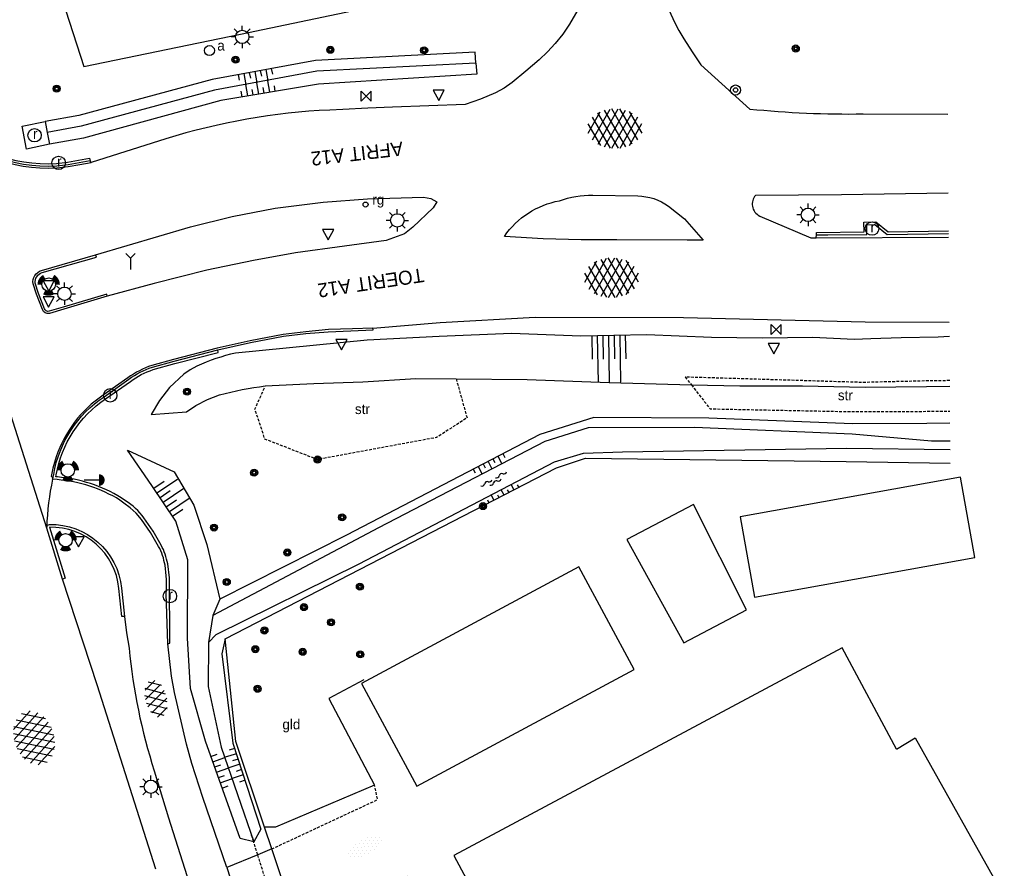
# Model space of a CAD drawing. Header units: metres. Extents: x 121538 to 126242, y 445257 to 454505.
# Tile 69 of 83: x 121812 to 121900, y 453626 to 453702. Entities that reach past the tile are written whole.
import ezdxf
from ezdxf.enums import TextEntityAlignment as Align

# ---------------------------------------------------------------- set-up
doc = ezdxf.new("R2010")
doc.units = ezdxf.units.M
doc.linetypes.add('STIPPELFIJN', pattern=[0.375, 0.25, -0.125])
for name, color, linetype in [('B01_F', 8, 'Continuous'), ('B01_T', 8, 'Continuous'), ('SYMBD01', 8, 'Continuous'), ('SYMBD02', 8, 'Continuous'), ('SYMBD04', 8, 'Continuous'), ('SYMBD05', 8, 'Continuous'), ('TEK-D05', 8, 'Continuous'), ('TEK-D06', 8, 'Continuous'), ('TER-T02', 8, 'RASTER'), ('TER-T09', 8, 'Continuous'), ('TOPOT05', 8, 'STIPPELFIJN'), ('TOPOT18', 8, 'STIPPELFIJN'), ('TOPOT21', 8, 'Continuous'), ('TOPOT22', 8, 'Continuous'), ('TOPOT23', 8, 'Continuous'), ('TOPOT24', 8, 'Continuous'), ('TOPOT26', 8, 'Continuous'), ('TOPOT29', 8, 'Continuous'), ('TOPOT30', 8, 'Continuous'), ('TOPOT50', 8, 'Continuous'), ('TOPOV04', 8, 'Continuous'), ('WAT-T00', 8, 'Continuous'), ('WEG-T01', 8, 'Continuous'), ('WEG-T06', 8, 'STIPPELFIJN'), ('WEG-T20', 8, 'Continuous'), ('WEG-T21', 8, 'Continuous'), ('WEG-T22', 8, 'Continuous')]:
    doc.layers.add(name, color=color, linetype=linetype)
doc.styles.add('ISO', font='provutr.shx')
doc.styles.add('rtw_iso', font='iso-rtw.shx')
doc.linetypes.add('RASTER', pattern='A,0.25,-0.25,[150,BLOK.SHX,S=0.25,R=0,X=0,Y=0],-0.25,0.25', length=1)

# ---------------------------------------------------------------- blocks, each defined once
blk = doc.blocks.new('asfalt-xl')
at = {"linetype": 'Continuous'}
for p, q in [((1.009462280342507, 2.034059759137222), (-1.739499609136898, 0.433724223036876)), ((1.009462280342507, 2.034059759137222), (-1.739499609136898, 0.433724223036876)), ((0.4129806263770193, 2.410007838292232), (-1.51377442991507, 1.288328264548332)), ((0.4129806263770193, 2.410007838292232), (-1.51377442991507, 1.288328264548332)), ((1.749758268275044, 0.4385486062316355), (-1.017087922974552, 2.022736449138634)), ((1.749758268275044, 0.4385486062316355), (-1.017087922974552, 2.022736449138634)), ((1.520261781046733, 1.290145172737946), (-0.4262594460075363, 2.404646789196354)), ((1.520261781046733, 1.290145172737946), (-0.4262594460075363, 2.404646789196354)), ((1.395544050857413, 1.535624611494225), (-1.752273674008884, -0.2969070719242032)), ((1.395544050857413, 1.535624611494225), (-1.752273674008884, -0.2969070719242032)), ((1.648679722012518, -0.9439696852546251), (-1.63821030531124, 0.9379753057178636)), ((1.648679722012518, -0.9439696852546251), (-1.63821030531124, 0.9379753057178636)), ((1.641686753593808, 0.9557237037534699), (-1.630249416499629, -0.9490653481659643)), ((1.641686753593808, 0.9557237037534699), (-1.630249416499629, -0.9490653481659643)), ((1.766768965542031, -0.2913869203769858), (-1.397833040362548, 1.520540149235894)), ((1.766768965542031, -0.2913869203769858), (-1.397833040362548, 1.520540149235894)), ((1.406557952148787, -1.525536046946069), (-1.754752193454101, 0.2845067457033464)), ((1.406557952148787, -1.525536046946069), (-1.754752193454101, 0.2845067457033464)), ((1.764573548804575, 0.3040682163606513), (-1.385078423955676, -1.529532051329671)), ((1.764573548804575, 0.3040682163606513), (-1.385078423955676, -1.529532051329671)), ((1.023688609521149, -2.026515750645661), (-1.735665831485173, -0.4466178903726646)), ((1.023688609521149, -2.026515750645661), (-1.735665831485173, -0.4466178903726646)), ((1.752955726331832, -0.4258912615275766), (-1.000181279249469, -2.028655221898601)), ((1.752955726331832, -0.4258912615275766), (-1.000181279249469, -2.028655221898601)), ((0.4088998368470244, -2.412705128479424), (-1.490776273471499, -1.325024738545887)), ((0.4088998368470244, -2.412705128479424), (-1.490776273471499, -1.325024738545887)), ((1.529626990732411, -1.279099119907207), (-0.4059773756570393, -2.405929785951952)), ((1.529626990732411, -1.279099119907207), (-0.4059773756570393, -2.405929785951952))]:
    blk.add_line(p, q, dxfattribs=at)
blk = doc.blocks.new('talud')
for p, q in [((6.661338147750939e-16, 0.75), (0.5000000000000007, 0.7499999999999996)), ((4.440892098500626e-16, 0.5), (1, 0.4999999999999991)), ((2.220446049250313e-16, 0.25), (0.5000000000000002, 0.2499999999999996)), ((0, 0), (1, -8.881784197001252e-16)), ((-2.220446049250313e-16, -0.25), (0.4999999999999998, -0.2500000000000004)), ((-4.440892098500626e-16, -0.5), (0.9999999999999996, -0.5000000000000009)), ((-6.661338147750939e-16, -0.75), (0.4999999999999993, -0.7500000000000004))]:
    blk.add_line(p, q)
blk = doc.blocks.new('water-m')
at = {"linetype": 'Continuous'}
for centre, start, end in [((-0.01040913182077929, 0.7474348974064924), 129.7446390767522, 230.255360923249), ((-0.3222339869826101, 1.122434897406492), 309.7446390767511, 50.25536092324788), ((-0.3222339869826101, 0.3724348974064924), 309.7446390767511, 50.25536092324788), ((0.3153431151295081, 0.005530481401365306), 129.7446390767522, 230.255360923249), ((0.003518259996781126, 0.3805304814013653), 309.7446390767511, 50.25536092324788), ((-0.01040913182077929, -0.7430899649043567), 129.7446390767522, 230.255360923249), ((-0.3222339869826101, -0.3680899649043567), 309.7446390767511, 50.25536092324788), ((0.003518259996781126, -0.3694695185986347), 309.7446390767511, 50.25536092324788), ((-0.3222339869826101, -1.118089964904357), 309.7446390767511, 50.25536092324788)]:
    blk.add_arc(centre, 0.2438543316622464, start, end, dxfattribs=at)
blk = doc.blocks.new('halfverhard-m')
for p, q in [((-0.46875, 0.9375), (-0.46875, 0.9375)), ((-0.3125, 1.25), (-0.3125, 1.25)), ((-0.15625, 1.5625), (-0.15625, 1.5625)), ((-0.15625, 0.9375), (-0.15625, 0.9375)), ((0, 1.25), (0, 1.25)), ((0.15625, 1.5625), (0.15625, 1.5625)), ((0.15625, 0.9375), (0.15625, 0.9375)), ((0.3125, 1.25), (0.3125, 1.25)), ((0.46875, 0.9375), (0.46875, 0.9375)), ((-0.625, 0.625), (-0.625, 0.625)), ((-0.625, 0), (-0.625, 0)), ((-0.46875, 0.3125), (-0.46875, 0.3125)), ((-0.3125, 0.625), (-0.3125, 0.625)), ((-0.3125, 0), (-0.3125, 0)), ((-0.15625, 0.3125), (-0.15625, 0.3125)), ((0, 0.625), (0, 0.625)), ((0, 0), (0, 0)), ((0.15625, 0.3125), (0.15625, 0.3125)), ((0.3125, 0.625), (0.3125, 0.625)), ((0.3125, 0), (0.3125, 0)), ((0.46875, 0.3125), (0.46875, 0.3125)), ((0.625, 0.625), (0.625, 0.625)), ((0.625, 0), (0.625, 0)), ((-0.625, -0.625), (-0.625, -0.625)), ((-0.46875, -0.3125), (-0.46875, -0.3125)), ((-0.3125, -0.625), (-0.3125, -0.625)), ((-0.15625, -0.3125), (-0.15625, -0.3125)), ((0, -0.625), (0, -0.625)), ((0.15625, -0.3125), (0.15625, -0.3125)), ((0.3125, -0.625), (0.3125, -0.625)), ((0.46875, -0.3125), (0.46875, -0.3125)), ((0.625, -0.625), (0.625, -0.625)), ((-0.46875, -0.9375), (-0.46875, -0.9375)), ((-0.3125, -1.25), (-0.3125, -1.25)), ((-0.15625, -0.9375), (-0.15625, -0.9375)), ((-0.15625, -1.5625), (-0.15625, -1.5625)), ((0, -1.25), (0, -1.25)), ((0.15625, -0.9375), (0.15625, -0.9375)), ((0.15625, -1.5625), (0.15625, -1.5625)), ((0.3125, -1.25), (0.3125, -1.25)), ((0.46875, -0.9375), (0.46875, -0.9375))]:
    blk.add_line(p, q)
blk = doc.blocks.new('asfalt-l')
for p, q in [((-0.9297791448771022, 0.184879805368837), (0.7041760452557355, 1.128244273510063)), ((-0.7591759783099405, 1.005065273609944), (0.3033435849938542, 1.61851127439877)), ((-0.704176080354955, 1.12824420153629), (0.9297791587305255, 0.1848795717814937)), ((-0.3033433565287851, 1.618511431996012), (0.7591756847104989, 1.005065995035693)), ((-0.8925070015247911, 0.5152892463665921), (0.8925070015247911, -0.5152892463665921)), ((-0.8925070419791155, -0.5152890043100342), (0.8925070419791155, 0.5152890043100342)), ((-0.9297791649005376, -0.1848794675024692), (0.7041762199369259, -1.128243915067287)), ((-0.7041760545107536, -1.128244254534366), (0.9297791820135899, -0.1848791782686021)), ((-0.7591760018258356, -1.005065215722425), (0.3033436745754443, -1.618511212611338)), ((-0.3033433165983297, -1.618511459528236), (0.7591759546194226, -1.005065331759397))]:
    blk.add_line(p, q)
blk = doc.blocks.new('paal')
for radius in [0.4499999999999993, 0.2]:
    blk.add_circle((0, 0), radius)
blk = doc.blocks.new('lichtmast')
for p, q in [((0, 0.5998500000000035), (0, 0.9997499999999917)), ((-0.5998500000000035, 0), (-0.9997499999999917, 0)), ((-0.7069300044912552, 0.7069300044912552), (-0.4241580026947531, 0.4241580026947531)), ((0.4241580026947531, 0.4241580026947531), (0.7069300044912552, 0.7069300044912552)), ((0.5998500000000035, 0), (0.9997499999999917, 0)), ((-0.4241580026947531, -0.4241580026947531), (-0.7069300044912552, -0.7069300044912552)), ((0, -0.5998500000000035), (0, -0.9997499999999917)), ((0.4241580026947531, -0.4241580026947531), (0.7069300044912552, -0.7069300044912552))]:
    blk.add_line(p, q)
blk.add_circle((0, 0), 0.5998499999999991)
blk = doc.blocks.new('kilometerpaal')
for p, q in [((-0.4419417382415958, 0.4419417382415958), (0.4419417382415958, -0.4419417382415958)), ((-0.4419417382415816, -0.4419417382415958), (-0.4419417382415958, 0.4419417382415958)), ((0.4419417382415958, 0.4419417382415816), (-0.4419417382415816, -0.4419417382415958)), ((0.4419417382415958, -0.4419417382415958), (0.4419417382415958, 0.4419417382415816))]:
    blk.add_line(p, q)
at = {"style": 'rtw_iso'}
blk.add_attdef('KILOMETERPAAL', (0.5914120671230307, 0.8682056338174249), '', height=2.5, dxfattribs=at)
blk = doc.blocks.new('BOOM')
for radius in [0.315, 0.225, 0.135]:
    blk.add_circle((0, 0), radius)
blk = doc.blocks.new('afsluiter')
blk.add_circle((0, 0), 0.45)
at = {"style": 'ISO'}
blk.add_attdef('AFSLUITER', (0.6999999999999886, 0), '', height=0.9, dxfattribs=at)
blk = doc.blocks.new('verkeersbord')
for p, q in [((0.5024674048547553, 0.3224406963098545), (-0.5036675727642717, 0.3224406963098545)), ((-0.5036675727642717, 0.3224406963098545), (-0.0006000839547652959, -0.5998496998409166)), ((-0.0006000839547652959, -0.5998496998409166), (0.5024674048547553, 0.3224406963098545))]:
    blk.add_line(p, q)
blk = doc.blocks.new('verkeerslicht')
h = blk.add_hatch(color=256)
edge = h.paths.add_edge_path()
edge.add_line((-0.4998750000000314, 0.8658088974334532), (-0.2999250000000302, 0.5194853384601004))
edge.add_arc((-2.842170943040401e-14, 0), 0.5998499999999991, 119.9999999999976, 180)
edge.add_line((-0.599850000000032, 0), (-0.9997500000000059, 0))
edge.add_arc((-5.684341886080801e-14, 0), 0.999749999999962, 119.99999999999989, 180, ccw=False)
h = blk.add_hatch(color=256)
edge = h.paths.add_edge_path()
edge.add_line((0.9997499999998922, 0), (0.5998499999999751, 0))
edge.add_arc((-2.842170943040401e-14, 0), 0.5998499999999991, 0, 60.00000000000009)
edge.add_line((0.2999249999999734, 0.5194853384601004), (0.4998749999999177, 0.8658088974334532))
edge.add_arc((-5.684341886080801e-14, 0), 0.999749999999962, 0, 60.000000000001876, ccw=False)
h = blk.add_hatch(color=256)
edge = h.paths.add_edge_path()
edge.add_line((-0.4998750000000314, -0.8658088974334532), (-0.2999250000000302, -0.5194853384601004))
edge.add_arc((-2.842170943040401e-14, 0), 0.5998499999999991, 240.0000000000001, 299.9999999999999)
edge.add_line((0.2999249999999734, -0.5194853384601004), (0.4998749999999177, -0.8658088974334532))
edge.add_arc((-5.684341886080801e-14, 0), 0.999749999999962, 239.9999999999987, 299.999999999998, ccw=False)
blk.add_circle((0, 0), 0.599850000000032)
blk = doc.blocks.new('wegwijzer')
for q in [(-0.4241580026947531, 1.423908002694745), (0.4241580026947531, 1.423908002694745), (0, 0)]:
    blk.add_line((-2.842170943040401e-14, 0.9997499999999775), q)
blk = doc.blocks.new('drukknop')
blk.add_hatch(color=256).paths.add_polyline_path([(1.849431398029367, 0, 0.4142135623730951), (1.326340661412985, 0.523090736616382), (1.326340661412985, -0.5230907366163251, 0.4142135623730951)])
blk.add_line((1.326340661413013, 0), (0, 0))
blk = doc.blocks.new('kolk')
blk.add_circle((0, 0), 0.5998500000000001)
at = {"style": 'ISO'}
blk.add_text('r', height=0.9331, dxfattribs=at).set_placement((0.06345707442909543, -0.3309814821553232), align=Align.CENTER)
blk = doc.blocks.new('rijbaangeleider')
blk.add_circle((0, 0), 0.225)
at = {"style": 'ISO'}
blk.add_attdef('RIJBAANGELEIDER', (0.5999999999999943, 0), '', height=0.9, dxfattribs=at)

msp = doc.modelspace()

# ---------------------------------------------------------------- linework, layer by layer
at = {"layer": 'B01_F'}
for points in [[(121897.016, 453653.492), (121895.726, 453660.671), (121876.044, 453657.135), (121877.334, 453649.955), (121897.016, 453653.492)], [(121876.611, 453648.818), (121871.888, 453658.241), (121865.93, 453655.113), (121871.015, 453645.878), (121876.611, 453648.818)], [(121866.565, 453643.491), (121861.633, 453652.675), (121842.217, 453642.248), (121847.148, 453633.065), (121866.565, 453643.491)], [(121889.998, 453636.385), (121885.168, 453645.426), (121850.461, 453626.883), (121851.592, 453624.766), (121847.626, 453622.647), (121846.345, 453625.01), (121840.277, 453621.724), (121845.538, 453612.021), (121851.604, 453615.309), (121850.312, 453617.689), (121854.25, 453619.792), (121855.371, 453617.693), (121858.678, 453619.46)]]:
    msp.add_lwpolyline(points, dxfattribs=at)
at = {"layer": 'B01_T'}
msp.add_lwpolyline([(121889.998, 453636.385), (121891.691, 453637.392), (121899.645, 453623.21), (121892.779, 453619.542)], dxfattribs=at)
at = {"layer": 'TER-T02'}
msp.add_line((121834.187, 453627.465), (121833.535394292, 453629.4265557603), dxfattribs=at)
at = {"layer": 'TER-T02', "flags": 128}
for points in [[(121812.8462245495, 453711.4568429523), (121817.396, 453697.358), (121831.388, 453700.256), (121850.787, 453704.333), (121862.494, 453707.744)], [(121830.018, 453646.223), (121859.642, 453661.51), (121862.227, 453662.371), (121885.5228502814, 453662.0640705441), (121894.8181474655, 453661.936737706)], [(121833.535394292, 453629.4265557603), (121830.996, 453637.071), (121830.018, 453646.223)], [(121842.419, 453642.576), (121839.2876336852, 453640.9107415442), (121843.379, 453633.178)], [(121843.379, 453633.178), (121834.532, 453629.411), (121833.535394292, 453629.4265557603)]]:
    msp.add_lwpolyline(points, dxfattribs=at)
at = {"layer": 'TER-T09'}
for points in [[(121894.7916438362, 453665.4822945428), (121892.718213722, 453665.455366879), (121886.095, 453665.426), (121873.236, 453665.953), (121862.959, 453665.998), (121858.132, 453664.487), (121840.868, 453655.504), (121829.558, 453649.779)], [(121829.558, 453649.779), (121828.926, 453648.307)], [(121832.5809928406, 453628.0978759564), (121831.36, 453628.411), (121828.274, 453637.107), (121826.933, 453641.79), (121826.662, 453646.284)], [(121830.018, 453646.223), (121829.728, 453644.902), (121830.724, 453636.928), (121833.225, 453629.241), (121832.5809928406, 453628.0978759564)], [(121828.546, 453645.907), (121828.5003998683, 453641.9857775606), (121829.6642259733, 453636.5519118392), (121832.5809928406, 453628.0978759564)]]:
    msp.add_lwpolyline(points, dxfattribs=at)
at = {"layer": 'TOPOT05', "flags": 128}
for points in [[(121850.6689816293, 453669.4647277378), (121851.641, 453665.969), (121848.905, 453664.212), (121838.286, 453662.25), (121833.579, 453664.065), (121832.695, 453666.738), (121833.6169871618, 453668.8239079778)], [(121894.7631282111, 453669.2970086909), (121892.6743692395, 453669.269881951), (121886.946, 453669.133), (121871.141, 453669.613), (121871.6862373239, 453668.9155977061)], [(121871.6862373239, 453668.9155977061), (121873.359, 453666.776), (121886.14, 453666.525), (121892.7055747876, 453666.5549671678), (121894.7834237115, 453666.5819522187)]]:
    msp.add_lwpolyline(points, dxfattribs=at)
at = {"layer": 'TOPOT18', "flags": 128}
msp.add_lwpolyline([(121832.5809928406, 453628.0978759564), (121832.272, 453629.087)], dxfattribs=at)
at = {"layer": 'TOPOT18'}
msp.add_lwpolyline([(121835.3, 453619.394), (121835.0227303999, 453620.2815740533), (121834.9199862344, 453620.6104707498), (121832.9386972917, 453626.9528200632), (121832.5809928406, 453628.0978759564)], dxfattribs=at)
at = {"layer": 'TOPOT50'}
for points in [[(121852.442473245, 453697.6468786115), (121852.373, 453698.63), (121838.11, 453697.903), (121828.857, 453696.19), (121816.945, 453692.982), (121813.942, 453692.432)], [(121852.442473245, 453697.6468786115), (121838.2253148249, 453696.9218352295), (121829.0752417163, 453695.2278899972), (121817.1623292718, 453692.0196442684), (121814.1331050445, 453691.4650370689)], [(121852.442473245, 453697.6468786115), (121852.512, 453696.663), (121838.381, 453695.773), (121829.644, 453694.331), (121817.36, 453690.95), (121814.343, 453690.403)], [(121833.6169871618, 453668.8239079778), (121837.9672200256, 453669.0414248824), (121842.32, 453669.2), (121847.08, 453669.48), (121850.6689816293, 453669.4647277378)], [(121850.6689816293, 453669.4647277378), (121857.02, 453669.4), (121864.3523176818, 453669.1335475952), (121871.6862373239, 453668.9155977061)], [(121871.6862373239, 453668.9155977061), (121876.02, 453668.82), (121881.6192745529, 453668.8193394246), (121887.2177605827, 453668.7253706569), (121892.68, 453668.78), (121894.7667903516, 453668.8071011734)], [(121826.662, 453646.284), (121826.707, 453653.279), (121825.633, 453656.739), (121823.4944981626, 453659.9275631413), (121821.319, 453663.091), (121825.475, 453661.15), (121827.223, 453658.159), (121828.391, 453654.659), (121829.558, 453649.779)]]:
    msp.add_lwpolyline(points, dxfattribs=at)
msp.add_lwpolyline([(121894.7336916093, 453673.2349276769), (121893.74, 453673.18), (121890.44, 453673.12), (121887.7120990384, 453673.0290699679), (121886.24, 453672.98), (121882.54, 453673.14), (121878.01, 453673.098872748), (121873.48, 453673.14), (121867.72, 453673.38), (121861.82, 453673.28), (121855.6, 453673.5), (121849.1576860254, 453673.2496733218), (121842.72, 453672.9), (121830.96, 453671.76, 0.04715378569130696), (121827.5, 453670.6), (121826.8915384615, 453670.2746153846), (121826.34, 453669.86), (121825.06, 453668.68), (121824.1793928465, 453667.5120397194), (121823.41, 453666.268), (121826.58, 453666.5), (121827.4, 453667.08), (121828.4483791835, 453667.5992218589), (121829.54, 453668.02, -0.03674530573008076), (121833.6169871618, 453668.8239079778)], format="xyb", dxfattribs=at)
at = {"layer": 'TOPOV04'}
msp.add_lwpolyline([(121814.105, 453656.113), (121800.9678378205, 453697.360253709)], dxfattribs=at)
msp.add_lwpolyline([(121814.612, 453660.499, 0.04650414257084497), (121814.0896374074, 453656.2131221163)], format="xyb", dxfattribs=at)
at = {"layer": 'WAT-T00'}
for points in [[(121894.8035066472, 453663.8953318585), (121893.14, 453663.88), (121886.058, 453664.526), (121871.976, 453665.104), (121862.478, 453665.08), (121858.58, 453663.873), (121843.7273166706, 453656.138928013), (121828.926, 453648.307)], [(121828.546, 453645.907), (121829.225, 453646.607), (121842.014, 453652.931), (121859.448, 453662.03), (121862.047, 453662.813), (121865.54, 453662.946), (121885.539438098, 453663.2749811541), (121894.8090930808, 453663.147999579)], [(121828.926, 453648.307), (121828.546, 453645.907)]]:
    msp.add_lwpolyline(points, dxfattribs=at)
at = {"layer": 'WEG-T01'}
for points in [[(121867.512, 453709.006), (121867.8452229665, 453707.2908643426), (121868.294628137, 453705.602444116), (121868.58, 453704.865), (121870.185, 453701.328), (121870.5727399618, 453700.5647708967), (121871.0019791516, 453699.8240856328), (121871.751335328, 453698.6544742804), (121872.54, 453697.511), (121876.9, 453693.556, 0.02840792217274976), (121887.038, 453693.119), (121894.5852726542, 453693.0898628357)], [(121862.494, 453707.744), (121862.6093646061, 453706.4751842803), (121862.5888928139, 453705.201299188), (121862.4686387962, 453704.4571773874), (121862.216, 453703.747), (121861.5528218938, 453702.4206684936), (121860.8084925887, 453701.1381185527), (121860.1967000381, 453700.2429258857), (121859.511, 453699.403), (121858.816873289, 453698.6637091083), (121858.0843032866, 453697.9624929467), (121856.8996247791, 453696.9241073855), (121855.68, 453695.927), (121854.9518133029, 453695.4164740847), (121854.1705109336, 453694.9916692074), (121852.8465197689, 453694.4219452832), (121851.486, 453693.946), (121844.993, 453693.713), (121842.7705688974, 453693.6291730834), (121840.5500084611, 453693.505325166), (121839.3720000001, 453693.4680000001, 0.06325215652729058), (121824.7399999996, 453690.8979999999), (121818.05, 453688.7919999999)], [(121817.959, 453688.938), (121815.994, 453688.56), (121814.981, 453688.458, -0.22778639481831), (121804.352, 453692.734), (121803.824, 453693.324, -0.1171944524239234), (121800.657, 453698.683), (121800.2419742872, 453699.6392753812)], [(121854.9789999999, 453682.183, -0.1971447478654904), (121859.894, 453685.366, -0.08279292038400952), (121862.88, 453685.866), (121866.903, 453685.793, -0.1534808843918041), (121869.631, 453684.889), (121871.077, 453683.751), (121872.736, 453681.844), (121871.299, 453681.854), (121865.021, 453681.874), (121861.838, 453681.879), (121858.441, 453681.976), (121854.9789999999, 453682.183)], [(121894.6380370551, 453686.0312377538), (121885.088, 453685.903), (121877.406, 453685.831, 0.2180524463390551), (121877.141, 453684.874, 0.2427077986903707), (121877.79, 453683.994), (121882.3469723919, 453682.040573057), (121882.827, 453682.0430000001)], [(121819.501, 453676.827), (121815.603, 453675.672), (121814.35, 453675.3, -0.4022956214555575), (121813.698, 453675.6560000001), (121813.163, 453677.016), (121812.876, 453677.942, -0.3869525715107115), (121813.633, 453679.132), (121818.46, 453680.521)], [(121814.65, 453660.6639999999), (121814.711, 453660.925, -0.2051790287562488), (121819.208, 453667.861), (121821.428, 453669.423, -0.0841721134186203), (121823.525, 453670.503), (121825.469, 453671.049), (121829.363, 453672.045)], [(121824.897, 453645.794), (121824.765, 453650.288, 0.05918528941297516), (121824.6575686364, 453652.8017433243, 0.0835540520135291), (121824.082, 453654.495), (121823.3634876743, 453655.7224973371), (121822.560434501, 453656.8964288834), (121822.0861873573, 453657.4552527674), (121821.54, 453657.944), (121820.9671246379, 453658.3528309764), (121820.6309999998, 453658.6250000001, 0.1190640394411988), (121815.019, 453660.455), (121814.612, 453660.499)], [(121814.105, 453656.113, -0.1038498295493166), (121814.0896374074, 453656.2131221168)], [(121814.0896374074, 453656.2131221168, -0.3892039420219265), (121814.328, 453656.446, -0.3943165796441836), (121820.769, 453650.759), (121821.0476519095, 453648.2404154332)], [(121821.0476519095, 453648.2404154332), (121821.211, 453646.764), (121821.447, 453645.3899999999, 0.05468072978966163), (121823.6999999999, 453634.4400000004), (121824.972, 453630.235), (121826.802, 453624.438)]]:
    msp.add_lwpolyline(points, format="xyb", dxfattribs=at)
for points in [[(121814.343, 453690.403), (121812.279, 453689.969), (121811.889, 453692.035), (121813.942, 453692.432)], [(121813.942, 453692.432), (121814.1331050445, 453691.4650370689)], [(121814.1331050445, 453691.4650370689), (121814.343, 453690.403)], [(121818.05, 453688.7919999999), (121817.959, 453688.938)], [(121818.46, 453680.521), (121826.937, 453683.037), (121830.671, 453683.961), (121834.497, 453684.71), (121838.792, 453685.232), (121842.748, 453685.544), (121847.746, 453685.682), (121848.407, 453685.575), (121848.938, 453685.266), (121848.616, 453684.735), (121846.8, 453683.003), (121846.062, 453682.399), (121844.419, 453681.819), (121840.686, 453681.309), (121836.316, 453680.721), (121832.563, 453680.033), (121828.391, 453679.159), (121823.675, 453677.973), (121819.501, 453676.827)], [(121882.868, 453682.321), (121883.884, 453682.305), (121887.377, 453682.352), (121887.351, 453683.2), (121888.086, 453683.237), (121889.172, 453682.346), (121894.6649336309, 453682.4331139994)], [(121882.827, 453682.0430000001), (121882.868, 453682.321)], [(121843.23, 453673.9689999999), (121849.249, 453674.492), (121857.719, 453674.968), (121870.98, 453674.928), (121887.214, 453674.54), (121894.7241214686, 453674.5151854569)], [(121829.363, 453672.045), (121832.283, 453672.714), (121835.25, 453673.277), (121837.243, 453673.497), (121839.227, 453673.649), (121841.25, 453673.755), (121843.251, 453673.845), (121843.23, 453673.9689999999)], [(121814.612, 453660.499), (121814.65, 453660.6639999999)], [(121815.506, 453651.5759999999), (121814.105, 453656.113)], [(121823.828, 453625.662), (121818.599, 453642.128), (121815.506, 453651.5759999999)], [(121830.168, 453625.816), (121828.034, 453632.054), (121827.0581385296, 453635.100825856), (121826.5890749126, 453636.8246901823), (121825.497, 453641.445), (121825.2280952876, 453642.9092576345), (121824.897, 453645.794)], [(121834.187, 453627.465), (121832.9386972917, 453626.9528200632), (121830.168, 453625.816)], [(121836.304, 453621.111), (121834.187, 453627.465)], [(121830.168, 453625.816), (121832.184, 453619.621)]]:
    msp.add_lwpolyline(points, dxfattribs=at)
at = {"layer": 'WEG-T06', "flags": 128}
msp.add_lwpolyline([(121834.187, 453627.465), (121843.653, 453631.876), (121843.379, 453633.178)], dxfattribs=at)
at = {"layer": 'WEG-T20'}
for points in [[(121800.9678378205, 453697.360253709, 0.08859819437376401), (121803.7140732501, 453693.2219029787), (121804.240741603, 453692.6333909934, 0.2278533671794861), (121814.9934299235, 453688.3084930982), (121816.0157252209, 453688.4114290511), (121817.062, 453688.589), (121818.05, 453688.7919999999)], [(121843.23, 453673.9689999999), (121841.421, 453673.929), (121839.265, 453673.856), (121837.2290379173, 453673.6463698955), (121835.2277555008, 453673.4254556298), (121832.2522577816, 453672.8608431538), (121829.3276600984, 453672.1907897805), (121825.4301295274, 453671.1938867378), (121823.482009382, 453670.6467295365, 0.08418116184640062), (121821.3398291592, 453669.5443715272), (121819.1230474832, 453667.9846359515, 0.1649983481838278), (121814.944, 453662.5), (121814.646, 453661.479), (121814.478, 453660.722), (121814.65, 453660.6639999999)]]:
    msp.add_lwpolyline(points, format="xyb", dxfattribs=at)
msp.add_lwpolyline([(121882.827, 453682.0430000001), (121894.6674023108, 453682.102863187)], dxfattribs=at)
at = {"layer": 'WEG-T21'}
msp.add_lwpolyline([(121882.868, 453682.321), (121882.8628572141, 453682.5412826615), (121887.1193230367, 453682.5985554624), (121887.0936049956, 453683.4373592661), (121888.1698978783, 453683.4915399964), (121889.2596979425, 453682.5974222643), (121894.6630648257, 453682.683115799)], dxfattribs=at)
msp.add_lwpolyline([(121824.897, 453645.794), (121825.102, 453645.834), (121825.0455996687, 453651.6766581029), (121824.8954737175, 453652.9263663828, 0.07982820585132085), (121824.313, 453654.6), (121823.5853732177, 453655.8466020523), (121822.774480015, 453657.0407166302, 0.09270354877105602), (121821.1370418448, 453658.5715430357), (121820.754495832, 453658.8254237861)], format="xyb", dxfattribs=at)
at = {"layer": 'WEG-T22'}
for points in [[(121800.4480992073, 453699.7088388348), (121800.895, 453698.761, 0.1190597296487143), (121803.9998612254, 453693.487379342), (121804.5300072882, 453692.8949812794, 0.2276768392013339), (121814.9611429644, 453688.6972141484), (121815.9592396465, 453688.7977135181), (121817.9136632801, 453689.1736789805), (121817.959, 453688.938)], [(121819.501, 453676.827), (121819.4461088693, 453677.0193304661), (121815.5461806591, 453675.8637591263), (121814.295582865, 453675.4924723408, -0.4057624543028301), (121813.8869270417, 453675.7220718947), (121813.3518360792, 453677.0823031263), (121813.07105298, 453677.988244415, -0.3832788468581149), (121813.6868526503, 453678.9393807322), (121818.532, 453680.334), (121818.46, 453680.521)], [(121820.754495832, 453658.8254237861, 0.118994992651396), (121815.0408679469, 453660.6894240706), (121814.9012307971, 453660.7045199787), (121814.9418319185, 453660.8782395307, -0.205421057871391), (121819.3413083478, 453667.6669464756), (121821.5664193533, 453669.2325425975, -0.08415731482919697), (121823.5925240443, 453670.2774394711), (121825.5300049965, 453670.8216085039), (121829.41, 453671.818), (121829.363, 453672.045)], [(121821.0476519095, 453648.2404154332), (121820.795, 453648.215), (121820.5348296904, 453650.734753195, 0.3943611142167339), (121814.3265075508, 453656.1935628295), (121815.7309981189, 453651.6453241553), (121815.506, 453651.5759999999)]]:
    msp.add_lwpolyline(points, format="xyb", dxfattribs=at)

# ---------------------------------------------------------------- block references
at = {"layer": 'SYMBD01', "rotation": 270.106642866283}
for p in [(121864.8684340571, 453691.8223174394), (121864.5653826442, 453678.5000047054)]:
    msp.add_blockref('asfalt-xl', p, dxfattribs=at)
at = {"layer": 'SYMBD01', "linetype": 'Continuous'}
for name, p, rotation in [('asfalt-l', (121823.8640618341, 453640.8848670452), 195.0104200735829), ('asfalt-xl', (121812.9704257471, 453637.3880188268), 197.9284734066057)]:
    msp.add_blockref(name, p, dxfattribs=dict(at, rotation=rotation))
at = {"layer": 'SYMBD02', "rotation": 297.4166656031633}
msp.add_blockref('halfverhard-m', (121842.5203437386, 453627.6416216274), dxfattribs=at)
at = {"layer": 'SYMBD04', "yscale": 2}
for p, xscale, zscale, rotation in [((121832.6800893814, 453696.8977652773), 1.015112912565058, 1.015112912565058, 280.4883727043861), ((121833.0314934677, 453694.8900895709), 1.023180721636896, 1.023180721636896, 99.3719067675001), ((121853.5182992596, 453662.0863469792), 0.7559417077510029, 0.7559417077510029, 297.4893725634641), ((121824.4896955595, 453658.4368723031), 2.224269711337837, 2.224269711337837, 33.99720693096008), ((121854.9564412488, 453659.0581733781), 0.5564098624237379, 0.5564098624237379, 117.6218502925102)]:
    msp.add_blockref('talud', p, dxfattribs=dict(at, xscale=xscale, zscale=zscale, rotation=rotation))
at = {"layer": 'SYMBD04', "linetype": 'Continuous', "yscale": 2}
for p, xscale, zscale, rotation in [((121864.2813317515, 453673.3217174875), 4.188771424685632, 4.188771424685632, 270.9710219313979), ((121831.3429615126, 453635.0255781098), 1.045107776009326, 1.045107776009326, 198.0225303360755), ((121829.2640464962, 453634.3171606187), 1.151386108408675, 1.151386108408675, 19.5385426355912)]:
    msp.add_blockref('talud', p, dxfattribs=dict(at, xscale=xscale, zscale=zscale, rotation=rotation))
at = {"layer": 'SYMBD05', "rotation": 298.8561363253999}
msp.add_blockref('water-m', (121854.1023977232, 453660.3825384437), dxfattribs=at)
at = {"layer": 'TOPOT21'}
for p in [(121831.555, 453699.998), (121882.107, 453684.104), (121845.411, 453683.609), (121815.6744088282, 453677.0563309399), (121823.395, 453633.019)]:
    msp.add_blockref('lichtmast', p, dxfattribs=at)
at = {"layer": 'TOPOT22'}
msp.add_blockref('paal', (121875.636, 453695.252), dxfattribs=at)
at = {"layer": 'TOPOT23'}
for p in [(121813, 453691.21), (121815.155, 453688.745), (121887.826, 453682.876), (121819.765, 453667.979), (121825.099, 453650.055)]:
    msp.add_blockref('kolk', p, dxfattribs=at)
at = {"layer": 'TOPOT24'}
ref = msp.add_blockref('afsluiter', (121828.6255786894, 453698.7767566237), dxfattribs=at)
ref.add_attrib('AFSLUITER', 'a', (121829.3255786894, 453698.7767566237), dxfattribs={"height": 0.9, "style": 'ISO'})
at = {"layer": 'TOPOT26'}
for p in [(121839.426, 453698.849), (121847.81, 453698.794), (121881.016, 453698.96), (121830.957, 453697.958), (121814.974, 453695.376), (121826.627, 453668.314), (121838.286, 453662.25), (121832.622, 453661.072), (121853.07, 453658.087), (121840.484, 453657.086), (121829.036, 453656.17), (121835.588, 453653.946), (121830.175, 453651.312), (121842.069, 453650.887), (121837.068, 453649.067), (121839.495, 453647.71), (121833.543, 453646.981), (121832.727, 453645.306), (121836.963, 453645.079), (121842.101, 453644.846), (121832.924, 453641.773)]:
    msp.add_blockref('BOOM', p, dxfattribs=at)
at = {"layer": 'TOPOT29'}
for name, p in [('verkeerslicht', (121814.264, 453677.875)), ('verkeerslicht', (121815.971, 453661.278)), ('drukknop', (121817.42, 453660.417)), ('verkeerslicht', (121815.777, 453655.042))]:
    msp.add_blockref(name, p, dxfattribs=at)
at = {"layer": 'TOPOT30'}
for name, p in [('verkeersbord', (121849.11, 453694.9190000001)), ('kilometerpaal', (121842.632, 453694.706)), ('verkeersbord', (121839.242, 453682.467)), ('wegwijzer', (121821.568, 453679.227)), ('verkeersbord', (121814.264, 453677.875)), ('verkeersbord', (121814.261, 453676.465)), ('kilometerpaal', (121879.252, 453673.863)), ('verkeersbord', (121840.438, 453672.643)), ('verkeersbord', (121879.055, 453672.297)), ('verkeersbord', (121816.934, 453655.037))]:
    msp.add_blockref(name, p, dxfattribs=at)
ref = msp.add_blockref('rijbaangeleider', (121842.576, 453685.025), dxfattribs=at)
ref.add_attrib('RIJBAANGELEIDER', 'rg', (121843.176, 453685.025), dxfattribs={"height": 0.9, "style": 'ISO'})

# ---------------------------------------------------------------- texts
at = {"layer": 'TEK-D05', "style": 'ISO'}
for s, p in [('str', (121884.7731534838, 453667.5410408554)), ('str', (121841.6245046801, 453666.3101796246)), ('gld', (121835.1449076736, 453638.1506342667))]:
    msp.add_text(s, height=0.9, dxfattribs=at).set_placement(p)
at = {"layer": 'TEK-D06', "style": 'ISO'}
for s, rotation, p in [('AFRIT A12', 186.5019590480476, (121845.8568311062, 453690.6552815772)), ('TOERIT A12', 188.5244318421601, (121847.6850724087, 453679.3554487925))]:
    msp.add_text(s, height=1.25, rotation=rotation, dxfattribs=at).set_placement(p)

doc.saveas('drawing.dxf')
